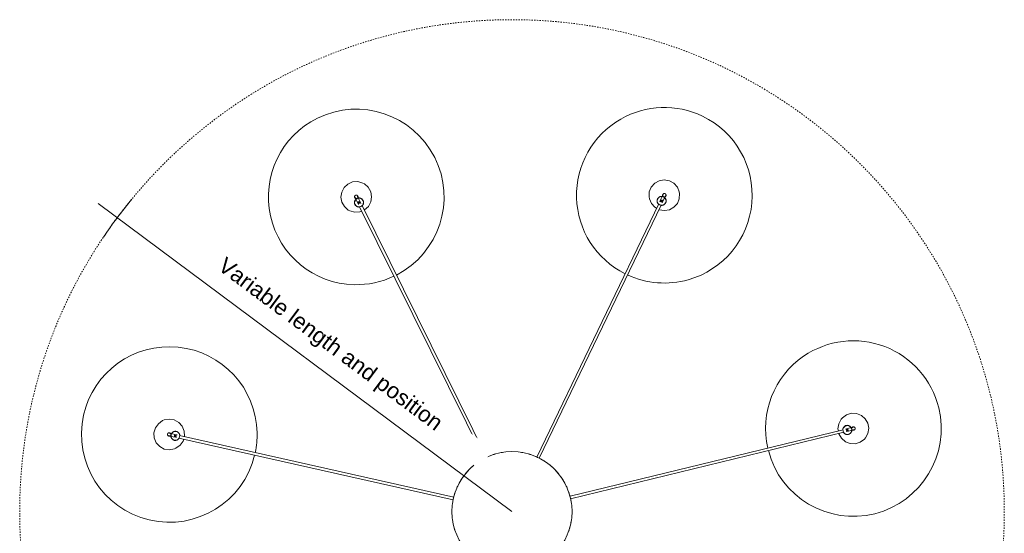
# Model space of a CAD drawing. Header units: millimetres. Extents: x 2868 to 10969, y -1250 to 7939.
# Tile 9 of 15: x 2868 to 5110, y 6545 to 7715. Entities that reach past the tile are written whole.
import ezdxf

# ---------------------------------------------------------------- set-up
doc = ezdxf.new("R2010")
doc.units = ezdxf.units.MM
doc.linetypes.add('Dash', pattern=[6, 3, -3])
doc.layers.add('A-ANNO-DIMS', color=7, linetype='Dash', lineweight=15, true_color=0xd2d2d2)
doc.layers.add('A-ANNO-DIMS-18', color=7, linetype='Continuous', lineweight=9)
doc.layers.add('E-LITE-EQPM', color=7, linetype='Continuous', lineweight=20)
doc.styles.add('Arial', font='arial.ttf', dxfattribs={"height": 36})
doc.dimstyles.new('Radial_-_3mm_Arial', dxfattribs={"dimscale": 304.8, "dimtxt": 36.729338, "dimasz": 0, "dimexe": 0.177165, "dimexo": 0, "dimgap": 0.103346, "dimtad": 1, "dimjust": 3, "dimdec": 0, "dimzin": 0, "dimdsep": 46, "dimtxsty": 'Arial', "dimblk1": 'NONE', "dimblk2": 'NONE', "dimsah": 1, "dimcen": 0.09, "dimdle": 0.177165, "dimadec": 0, "dimazin": 0, "dimtfac": 1, "dimtdec": 4, "dimtix": 1, "dimtmove": 0, "dimatfit": 2, "dimfxl": 1, "dimtvp": 1, "dimtfill": 1, "dimtolj": 1, "dimtzin": 0, "dimarcsym": 2})

# ---------------------------------------------------------------- blocks, each defined once
blk = doc.blocks.new('68595-7L_ 68596-7L_ 68596-7L  KOMBO400 - 64314-44-7L SAMBA Black_ribbon beige pendant lamp ø450-7L-596359-Planta_PDF')
at = {"layer": 'E-LITE-EQPM'}
for p, q in [((-758.3, -167.7), (-133.7, -27)), ((-132.5, -32.9), (-757, -173.6)), ((753.9, -186.7), (132.1, -35.3)), ((133.2, -29.4), (755.3, -180.9)), ((-346.9, -694.9), (-63.1, -120.9)), ((-57.8, -123.8), (-341.5, -697.5)), ((334, -701.1), (56.5, -124.4)), ((61.8, -121.6), (339.4, -698.5)), ((-769, -162.2), (-770.9, -162.7)), ((-770.7, -163.9), (-770.9, -162.7)), ((-770.4, -162.5), (-770.2, -163.7)), ((-767, -161.8), (-769, -162.2)), ((-767.5, -161.9), (-767.3, -163)), ((-767, -161.8), (-766.8, -163)), ((759, -196), (759.3, -194.7)), ((759, -196), (761, -196.4)), ((759.5, -196.1), (759.8, -195)), ((761, -196.4), (762.9, -196.9)), ((762.4, -196.8), (762.7, -195.7)), ((763.2, -195.7), (762.9, -196.9)), ((-357.9, -699.7), (-358.8, -701.5)), ((-357.7, -702), (-358.8, -701.5)), ((-358.6, -701), (-357.6, -701.5)), ((-357.1, -697.9), (-357.9, -699.7)), ((-357.3, -698.3), (-356.3, -698.8)), ((-357.1, -697.9), (-355.9, -698.4)), ((330.2, -711), (331.3, -710.4)), ((330.2, -711), (331, -712.8)), ((330.4, -711.4), (331.4, -711)), ((331, -712.8), (331.9, -714.6)), ((331.7, -714.1), (332.7, -713.7)), ((333.1, -714), (331.9, -714.6))]:
    blk.add_line(p, q, dxfattribs=at)
at = {"layer": 'E-LITE-EQPM', "flags": 128}
for points in [[(-795.8, -207.3), (-805.3, -200.4), (-812, -190.9), (-815.2, -179.6), (-814.5, -167.9), (-810, -157.1), (-802.2, -148.4), (-791.9, -142.7), (-780.4, -140.8), (-768.8, -142.8), (-765.1, -144.4)], [(-765.1, -144.4), (-755.6, -151.2), (-748.8, -160.8), (-747.5, -165.3)], [(744.2, -178.2), (744.4, -177.3), (750.2, -167.1), (759.1, -159.4), (770, -155.1), (781.7, -154.6), (792.9, -158), (802.3, -164.9), (805, -168)], [(-745.9, -171.1), (-745.6, -172), (-746.3, -183.7), (-750.9, -194.5), (-758.7, -203.2), (-769, -208.9), (-780.5, -210.8), (-792, -208.8), (-795.8, -207.3)], [(-778.7, -172.2), (-778.8, -172.1), (-779, -172.1), (-779.1, -172), (-779.3, -172), (-779.4, -171.9), (-779.6, -171.9), (-779.8, -171.9), (-779.9, -171.8), (-780.1, -171.8), (-780.2, -171.8), (-780.4, -171.8), (-780.5, -171.8), (-780.7, -171.8), (-780.9, -171.8), (-781, -171.8), (-781.2, -171.9), (-781.3, -171.9), (-781.5, -171.9), (-781.6, -172), (-781.8, -172), (-781.9, -172.1), (-782.1, -172.2), (-782.2, -172.2), (-782.4, -172.3), (-782.5, -172.4), (-782.7, -172.5), (-782.8, -172.6), (-782.9, -172.7), (-783, -172.8), (-783.2, -172.9), (-783.3, -173), (-783.4, -173.1), (-783.5, -173.2), (-783.6, -173.3), (-783.7, -173.5), (-783.8, -173.6), (-783.9, -173.7), (-783.9, -173.9), (-784, -174), (-784.1, -174.2), (-784.2, -174.3), (-784.2, -174.5), (-784.3, -174.6), (-784.3, -174.8), (-784.3, -174.9), (-784.4, -175.1), (-784.4, -175.2), (-784.4, -175.4), (-784.4, -175.5), (-784.4, -175.7), (-784.4, -175.9), (-784.4, -176), (-784.4, -176.2), (-784.4, -176.3), (-784.4, -176.5), (-784.4, -176.7), (-784.3, -176.8), (-784.3, -177), (-784.2, -177.1), (-784.2, -177.3), (-784.1, -177.4), (-784, -177.6), (-784, -177.7), (-783.9, -177.8), (-783.8, -178), (-783.7, -178.1), (-783.6, -178.2), (-783.5, -178.4), (-783.4, -178.5), (-783.3, -178.6), (-783.2, -178.7), (-783.1, -178.8), (-782.9, -178.9), (-782.8, -179), (-782.7, -179.1), (-782.6, -179.2), (-782.4, -179.3), (-782.3, -179.4), (-782.2, -179.4)], [(-782.2, -179.4), (-782.1, -179.5), (-781.9, -179.5), (-781.8, -179.6), (-781.6, -179.6), (-781.4, -179.7), (-781.3, -179.7), (-781.1, -179.7), (-781, -179.8), (-780.8, -179.8), (-780.7, -179.8), (-780.5, -179.8), (-780.3, -179.8), (-780.2, -179.8), (-780, -179.8), (-779.9, -179.8), (-779.7, -179.7), (-779.5, -179.7), (-779.4, -179.7), (-779.2, -179.6), (-779.1, -179.6), (-778.9, -179.5), (-778.8, -179.4), (-778.6, -179.4), (-778.5, -179.3), (-778.4, -179.2), (-778.2, -179.1), (-778.1, -179), (-778, -179), (-777.8, -178.8), (-777.7, -178.7), (-777.6, -178.6), (-777.5, -178.5), (-777.4, -178.4), (-777.3, -178.3), (-777.2, -178.1)], [(-781.1, -172.9), (-781.1, -172.9), (-781.1, -172.9), (-781.1, -172.9), (-781, -172.9), (-781, -172.9), (-780.9, -172.8), (-780.9, -172.8), (-780.8, -172.8), (-780.7, -172.8), (-780.6, -172.8), (-780.6, -172.8), (-780.4, -172.7), (-780.3, -172.7), (-780.2, -172.7), (-780.1, -172.6), (-779.9, -172.6), (-779.8, -172.6), (-779.7, -172.6), (-779.5, -172.5), (-779.3, -172.5), (-779.2, -172.4), (-779, -172.4), (-778.8, -172.4), (-778.6, -172.3), (-778.4, -172.3), (-778.2, -172.2), (-778, -172.2), (-777.8, -172.1), (-777.6, -172.1), (-777.4, -172), (-777.1, -172), (-777.1, -172)], [(-775.8, -177.8), (-776, -177.9), (-776.2, -177.9), (-776.4, -178), (-776.6, -178), (-776.8, -178.1), (-777, -178.1), (-777.2, -178.2), (-777.4, -178.2), (-777.6, -178.2), (-777.8, -178.3), (-778, -178.3), (-778.1, -178.4), (-778.3, -178.4), (-778.5, -178.4), (-778.6, -178.5), (-778.7, -178.5), (-778.9, -178.5), (-779, -178.6), (-779.1, -178.6), (-779.2, -178.6), (-779.3, -178.6), (-779.4, -178.6), (-779.5, -178.7), (-779.6, -178.7), (-779.6, -178.7), (-779.7, -178.7), (-779.7, -178.7), (-779.7, -178.7), (-779.8, -178.7), (-779.8, -178.7), (-779.8, -178.7)], [(-778.5, -172.3), (-778.6, -172.2), (-778.7, -172.2)], [(-777.1, -172), (-771.8, -170.8), (-766.4, -169.6), (-763.8, -169)], [(-776.9, -172), (-776.9, -171.7), (-776.8, -171.3), (-776.8, -170.9), (-776.7, -170.5), (-776.6, -170.1), (-776.5, -169.7), (-776.3, -169.3), (-776.2, -168.9), (-776, -168.5), (-775.9, -168.1), (-775.7, -167.8), (-775.5, -167.4), (-775.3, -167.1), (-775, -166.7), (-774.8, -166.4), (-774.5, -166.1), (-774.2, -165.8), (-774, -165.5), (-773.7, -165.2), (-773.4, -164.9), (-773, -164.6), (-772.7, -164.4), (-772.4, -164.2), (-772, -163.9), (-771.7, -163.7), (-771.3, -163.5), (-770.9, -163.3)], [(-762.5, -174.8), (-767.8, -176), (-773.1, -177.2), (-775.8, -177.8)], [(-756.4, -173.5), (-756.4, -173.7), (-756.4, -174.1), (-756.5, -174.5), (-756.6, -174.9), (-756.7, -175.3), (-756.8, -175.7), (-756.9, -176.1), (-757.1, -176.5), (-757.2, -176.9), (-757.4, -177.2), (-757.6, -177.6), (-757.8, -178), (-758, -178.3), (-758.2, -178.7), (-758.5, -179), (-758.7, -179.3), (-759, -179.6), (-759.3, -179.9), (-759.6, -180.2), (-759.9, -180.5), (-760.2, -180.7), (-760.5, -181), (-760.9, -181.2), (-761.2, -181.5), (-761.6, -181.7), (-761.9, -181.9), (-762.3, -182), (-762.7, -182.2), (-763.1, -182.4), (-763.5, -182.5), (-763.9, -182.6), (-764.3, -182.7), (-764.7, -182.8), (-765.1, -182.9), (-765.5, -182.9), (-765.9, -183), (-766.3, -183), (-766.7, -183), (-767.1, -183), (-767.5, -182.9), (-767.9, -182.9), (-768.4, -182.8), (-768.8, -182.8), (-769.2, -182.7), (-769.6, -182.6), (-769.9, -182.4), (-770.3, -182.3), (-770.7, -182.1), (-771.1, -182), (-771.5, -181.8), (-771.8, -181.6), (-772.2, -181.4), (-772.5, -181.1), (-772.8, -180.9), (-773.2, -180.6), (-773.5, -180.4), (-773.8, -180.1), (-774.1, -179.8), (-774.3, -179.5), (-774.6, -179.2), (-774.9, -178.9), (-775.1, -178.5), (-775.3, -178.2), (-775.5, -177.8)], [(-766.9, -162.4), (-766.6, -162.4), (-766.1, -162.4), (-765.7, -162.4), (-765.3, -162.5), (-764.9, -162.5), (-764.5, -162.6), (-764.1, -162.7), (-763.7, -162.8), (-763.3, -162.9), (-762.9, -163.1), (-762.6, -163.2), (-762.2, -163.4), (-761.8, -163.6), (-761.5, -163.8), (-761.1, -164), (-760.8, -164.2), (-760.4, -164.5), (-760.1, -164.7), (-759.8, -165), (-759.5, -165.3), (-759.2, -165.6), (-758.9, -165.9), (-758.6, -166.2), (-758.4, -166.5), (-758.2, -166.9), (-757.9, -167.2), (-757.7, -167.6)], [(805, -168), (810.5, -178.3), (812.3, -189.9), (810.1, -201.4), (804.3, -211.6), (795.5, -219.3), (784.6, -223.6), (772.9, -224.1), (761.7, -220.7), (752.2, -213.8), (749.5, -210.7)], [(754.7, -180.7), (754.8, -180.5), (755, -180.2), (755.3, -179.9), (755.5, -179.5), (755.8, -179.2), (756, -178.9), (756.3, -178.6), (756.6, -178.3), (756.9, -178.1), (757.3, -177.8), (757.6, -177.6), (757.9, -177.3), (758.3, -177.1), (758.7, -176.9), (759, -176.7), (759.4, -176.6), (759.8, -176.4), (760.2, -176.3), (760.6, -176.1), (761, -176), (761.4, -175.9), (761.8, -175.9), (762.2, -175.8), (762.6, -175.7), (763, -175.7), (763.4, -175.7), (763.8, -175.7), (764.2, -175.7), (764.6, -175.8), (765, -175.8), (765.4, -175.9), (765.8, -176), (766.2, -176.1), (766.6, -176.2), (767, -176.3), (767.4, -176.5), (767.8, -176.6), (768.2, -176.8), (768.5, -177), (768.9, -177.2), (769.2, -177.4), (769.6, -177.7), (769.9, -177.9), (770.2, -178.2), (770.5, -178.4), (770.8, -178.7), (771.1, -179), (771.4, -179.3), (771.6, -179.7), (771.9, -180), (772.1, -180.3), (772.3, -180.7), (772.5, -181), (772.7, -181.4), (772.9, -181.8), (773.1, -182.1), (773.2, -182.5), (773.3, -182.9), (773.5, -183.3), (773.6, -183.7), (773.6, -184.1), (773.7, -184.5), (773.8, -184.9), (773.8, -185.3)], [(749.5, -210.7), (744, -200.4), (742.3, -188.8), (743.1, -184.1)], [(759.2, -195.3), (758.9, -195.2), (758.5, -195), (758.2, -194.8), (757.8, -194.6), (757.5, -194.3), (757.1, -194.1), (756.8, -193.8), (756.5, -193.5), (756.2, -193.3), (755.9, -193), (755.7, -192.6), (755.4, -192.3), (755.2, -192), (754.9, -191.7), (754.7, -191.3), (754.5, -191), (754.3, -190.6), (754.1, -190.2), (754, -189.8), (753.8, -189.5), (753.7, -189.1), (753.6, -188.7), (753.5, -188.3), (753.4, -187.9), (753.3, -187.5), (753.3, -187), (753.2, -186.6)], [(772.6, -191.3), (767.3, -190), (762, -188.7), (759.3, -188.1)], [(760.7, -182.2), (766, -183.5), (771.3, -184.8), (774, -185.5)], [(772.4, -191.2), (772.2, -191.5), (772, -191.8), (771.8, -192.1), (771.5, -192.5), (771.3, -192.8), (771, -193.1), (770.7, -193.4), (770.4, -193.7), (770.1, -193.9), (769.8, -194.2), (769.4, -194.4), (769.1, -194.6), (768.7, -194.9), (768.4, -195.1), (768, -195.3), (767.6, -195.4), (767.3, -195.6), (766.9, -195.7), (766.5, -195.9), (766.1, -196), (765.7, -196.1), (765.3, -196.1), (764.9, -196.2), (764.5, -196.2), (764, -196.3), (763.6, -196.3), (763.2, -196.3)], [(776.6, -192.3), (776.6, -192.3), (776.6, -192.3), (776.5, -192.3), (776.5, -192.2), (776.5, -192.2), (776.4, -192.2), (776.3, -192.2), (776.3, -192.2), (776.2, -192.2), (776.1, -192.1), (776, -192.1), (775.9, -192.1), (775.8, -192.1), (775.7, -192), (775.5, -192), (775.4, -192), (775.3, -191.9), (775.1, -191.9), (775, -191.9), (774.8, -191.8), (774.6, -191.8), (774.4, -191.7), (774.3, -191.7), (774.1, -191.7), (773.9, -191.6), (773.7, -191.6), (773.5, -191.5), (773.3, -191.5), (773, -191.4), (772.8, -191.3), (772.6, -191.3), (772.6, -191.3)], [(774, -185.5), (774.2, -185.5), (774.4, -185.6), (774.6, -185.6), (774.8, -185.7), (775.1, -185.7), (775.3, -185.8), (775.5, -185.8), (775.6, -185.9), (775.8, -185.9), (776, -185.9), (776.2, -186), (776.3, -186), (776.5, -186.1), (776.7, -186.1), (776.8, -186.1), (776.9, -186.2), (777.1, -186.2), (777.2, -186.2), (777.3, -186.3), (777.4, -186.3), (777.5, -186.3), (777.6, -186.3), (777.7, -186.4), (777.7, -186.4), (777.8, -186.4), (777.9, -186.4), (777.9, -186.4), (777.9, -186.4), (778, -186.4), (778, -186.4), (778, -186.4)], [(774, -191.6), (774, -191.7), (774.1, -191.8)], [(774.1, -191.8), (774.2, -191.9), (774.3, -192), (774.4, -192.1), (774.5, -192.3), (774.6, -192.4), (774.8, -192.5), (774.9, -192.6), (775, -192.7), (775.2, -192.7), (775.3, -192.8), (775.4, -192.9), (775.6, -193), (775.7, -193), (775.9, -193.1), (776, -193.1), (776.2, -193.2), (776.3, -193.2), (776.5, -193.3), (776.7, -193.3), (776.8, -193.3), (777, -193.3), (777.1, -193.3), (777.3, -193.3), (777.5, -193.3), (777.6, -193.3), (777.8, -193.3), (777.9, -193.3), (778.1, -193.3), (778.2, -193.2), (778.4, -193.2), (778.5, -193.1), (778.7, -193.1), (778.8, -193), (779, -193), (779.1, -192.9), (779.3, -192.8), (779.4, -192.7), (779.5, -192.6), (779.7, -192.5), (779.8, -192.4), (779.9, -192.3), (780, -192.2), (780.2, -192.1), (780.3, -192), (780.4, -191.9), (780.5, -191.7), (780.6, -191.6), (780.6, -191.5), (780.7, -191.3), (780.8, -191.2), (780.9, -191.1), (780.9, -190.9), (781, -190.8), (781.1, -190.6), (781.1, -190.5), (781.2, -190.3), (781.2, -190.2), (781.2, -190), (781.2, -189.8), (781.3, -189.7), (781.3, -189.5), (781.3, -189.4), (781.3, -189.2), (781.3, -189), (781.2, -188.9), (781.2, -188.7), (781.2, -188.6), (781.2, -188.4), (781.1, -188.3), (781.1, -188.1), (781, -188), (781, -187.8), (780.9, -187.7), (780.8, -187.5), (780.8, -187.4), (780.7, -187.2), (780.6, -187.1), (780.5, -187), (780.4, -186.9)], [(780.4, -186.9), (780.3, -186.8), (780.2, -186.7), (780.1, -186.5), (780, -186.4), (779.9, -186.3), (779.8, -186.2), (779.6, -186.1), (779.5, -186), (779.4, -185.9), (779.2, -185.9), (779.1, -185.8), (779, -185.7), (778.8, -185.7), (778.7, -185.6), (778.5, -185.5), (778.4, -185.5), (778.2, -185.5), (778, -185.4), (777.9, -185.4), (777.7, -185.4), (777.6, -185.4), (777.4, -185.3), (777.2, -185.3), (777.1, -185.3), (776.9, -185.4), (776.8, -185.4), (776.6, -185.4), (776.5, -185.4), (776.3, -185.5), (776.1, -185.5), (776, -185.6), (775.8, -185.6), (775.7, -185.7), (775.5, -185.7), (775.4, -185.8)], [(-339.8, -748.8), (-351.1, -751.9), (-362.8, -751.2), (-373.5, -746.5), (-382.2, -738.6), (-387.7, -728.3), (-389.6, -716.8), (-387.5, -705.2), (-381.7, -695), (-372.9, -687.3), (-369.4, -685.4)], [(-369.4, -685.4), (-358.1, -682.3), (-346.4, -683.1), (-342, -685)], [(-356.5, -698.2), (-356.3, -697.9), (-356, -697.6), (-355.7, -697.3), (-355.4, -697), (-355.1, -696.7), (-354.8, -696.4), (-354.5, -696.2), (-354.1, -696), (-353.8, -695.7), (-353.4, -695.5), (-353.1, -695.3), (-352.7, -695.1), (-352.3, -695), (-352, -694.8), (-351.6, -694.7), (-351.2, -694.5), (-350.8, -694.4), (-350.4, -694.4), (-350, -694.3), (-349.6, -694.2), (-349.2, -694.2), (-348.7, -694.2), (-348.3, -694.1), (-347.9, -694.1), (-347.5, -694.2), (-347.1, -694.2), (-346.7, -694.3)], [(-336.5, -687.3), (-335.6, -687.7), (-327, -695.6), (-321.4, -705.9), (-319.6, -717.5), (-321.7, -729), (-327.4, -739.2), (-336.2, -746.9), (-339.8, -748.8)], [(312.8, -713), (317.3, -702.2), (325.1, -693.5), (329.2, -691.2)], [(334.5, -688.3), (335.3, -687.8), (346.9, -685.9), (358.4, -687.9), (368.7, -693.5), (376.5, -702.3), (381, -713.1), (381.6, -724.8), (381, -728.8)], [(-355.3, -712), (-355.5, -711.8), (-355.8, -711.5), (-356.1, -711.2), (-356.4, -710.8), (-356.6, -710.5), (-356.9, -710.2), (-357.1, -709.8), (-357.3, -709.5), (-357.5, -709.1), (-357.7, -708.7), (-357.8, -708.4), (-358, -708), (-358.1, -707.6), (-358.2, -707.2), (-358.3, -706.8), (-358.4, -706.4), (-358.5, -706), (-358.5, -705.6), (-358.6, -705.2), (-358.6, -704.8), (-358.6, -704.3), (-358.6, -703.9), (-358.6, -703.5), (-358.5, -703.1), (-358.5, -702.7), (-358.4, -702.3), (-358.3, -701.9)], [(-356.3, -713.5), (-356.4, -713.6), (-356.6, -713.6), (-356.7, -713.7), (-356.8, -713.8), (-357, -713.9), (-357.1, -714), (-357.2, -714.1), (-357.3, -714.2), (-357.4, -714.3), (-357.6, -714.4), (-357.7, -714.6), (-357.8, -714.7), (-357.9, -714.8), (-357.9, -714.9), (-358, -715.1), (-358.1, -715.2), (-358.2, -715.4), (-358.2, -715.5), (-358.3, -715.7), (-358.4, -715.8), (-358.4, -716), (-358.5, -716.1), (-358.5, -716.3), (-358.5, -716.4), (-358.6, -716.6), (-358.6, -716.7), (-358.6, -716.9), (-358.6, -717.1), (-358.6, -717.2), (-358.6, -717.4), (-358.6, -717.5), (-358.5, -717.7), (-358.5, -717.9), (-358.5, -718), (-358.4, -718.2), (-358.4, -718.3), (-358.4, -718.5), (-358.3, -718.6), (-358.2, -718.8), (-358.2, -718.9), (-358.1, -719.1), (-358, -719.2), (-357.9, -719.3), (-357.8, -719.5), (-357.7, -719.6), (-357.6, -719.7), (-357.5, -719.8), (-357.4, -720), (-357.3, -720.1), (-357.2, -720.2), (-357.1, -720.3), (-356.9, -720.4), (-356.8, -720.5), (-356.7, -720.5), (-356.5, -720.6), (-356.4, -720.7), (-356.2, -720.8), (-356.1, -720.8), (-355.9, -720.9), (-355.8, -720.9), (-355.6, -721), (-355.5, -721), (-355.3, -721.1), (-355.2, -721.1), (-355, -721.1), (-354.9, -721.1), (-354.7, -721.1), (-354.5, -721.1), (-354.4, -721.1), (-354.2, -721.1), (-354.1, -721.1), (-353.9, -721.1), (-353.7, -721), (-353.6, -721), (-353.4, -721), (-353.3, -720.9), (-353.1, -720.8), (-353, -720.8), (-352.9, -720.8)], [(-357.3, -715.8), (-357.3, -715.8), (-357.3, -715.8), (-357.3, -715.8), (-357.2, -715.7), (-357.2, -715.7), (-357.2, -715.6), (-357.2, -715.6), (-357.1, -715.5), (-357.1, -715.5), (-357.1, -715.4), (-357, -715.3), (-357, -715.2), (-356.9, -715.1), (-356.9, -715), (-356.8, -714.9), (-356.8, -714.7), (-356.7, -714.6), (-356.6, -714.5), (-356.5, -714.3), (-356.5, -714.2), (-356.4, -714), (-356.3, -713.8), (-356.2, -713.7), (-356.1, -713.5), (-356.1, -713.3), (-356, -713.1), (-355.9, -712.9), (-355.8, -712.7), (-355.7, -712.6), (-355.6, -712.4), (-355.5, -712.1), (-355.5, -712.1)], [(-356.1, -713.4), (-356.2, -713.5), (-356.3, -713.5)], [(-355.5, -712.1), (-353, -707.2), (-350.6, -702.3), (-349.4, -699.9)], [(-352.9, -720.8), (-352.8, -720.7), (-352.6, -720.6), (-352.5, -720.5), (-352.3, -720.4), (-352.2, -720.3), (-352.1, -720.2), (-352, -720.1), (-351.8, -720), (-351.7, -719.9), (-351.6, -719.8), (-351.5, -719.7), (-351.4, -719.6), (-351.3, -719.4), (-351.2, -719.3), (-351.1, -719.2), (-351.1, -719), (-351, -718.9), (-350.9, -718.7), (-350.9, -718.6), (-350.8, -718.4), (-350.8, -718.3), (-350.7, -718.1), (-350.7, -718), (-350.6, -717.8), (-350.6, -717.7), (-350.6, -717.5), (-350.6, -717.3), (-350.6, -717.2), (-350.6, -717), (-350.6, -716.9), (-350.6, -716.7), (-350.6, -716.5), (-350.7, -716.4), (-350.7, -716.2), (-350.7, -716.1)], [(-350.1, -714.8), (-350.2, -715), (-350.3, -715.2), (-350.4, -715.4), (-350.5, -715.6), (-350.6, -715.8), (-350.7, -715.9), (-350.7, -716.1), (-350.8, -716.3), (-350.9, -716.5), (-351, -716.6), (-351.1, -716.8), (-351.2, -716.9), (-351.2, -717.1), (-351.3, -717.2), (-351.4, -717.4), (-351.4, -717.5), (-351.5, -717.6), (-351.5, -717.7), (-351.6, -717.8), (-351.6, -717.9), (-351.7, -718), (-351.7, -718.1), (-351.8, -718.2), (-351.8, -718.2), (-351.8, -718.3), (-351.8, -718.3), (-351.9, -718.4), (-351.9, -718.4), (-351.9, -718.4), (-351.9, -718.5), (-351.9, -718.5)], [(-344, -702.5), (-346.4, -707.4), (-348.9, -712.3), (-350.1, -714.8)], [(-341.3, -696.9), (-341.1, -697.1), (-340.8, -697.4), (-340.5, -697.7), (-340.3, -698), (-340, -698.4), (-339.8, -698.7), (-339.5, -699), (-339.3, -699.4), (-339.1, -699.8), (-339, -700.1), (-338.8, -700.5), (-338.7, -700.9), (-338.5, -701.3), (-338.4, -701.7), (-338.3, -702.1), (-338.2, -702.5), (-338.1, -702.9), (-338.1, -703.3), (-338, -703.7), (-338, -704.1), (-338, -704.5), (-338, -704.9), (-338.1, -705.3), (-338.1, -705.8), (-338.2, -706.2), (-338.2, -706.6), (-338.3, -707), (-338.4, -707.4), (-338.6, -707.8), (-338.7, -708.1), (-338.9, -708.5), (-339, -708.9), (-339.2, -709.3), (-339.4, -709.6), (-339.6, -710), (-339.9, -710.3), (-340.1, -710.6), (-340.4, -711), (-340.6, -711.3), (-340.9, -711.6), (-341.2, -711.9), (-341.5, -712.2), (-341.8, -712.4), (-342.1, -712.7), (-342.5, -712.9), (-342.8, -713.1), (-343.2, -713.4), (-343.5, -713.6), (-343.9, -713.7), (-344.3, -713.9), (-344.7, -714.1), (-345.1, -714.2), (-345.4, -714.3), (-345.8, -714.4), (-346.2, -714.5), (-346.6, -714.6), (-347.1, -714.6), (-347.5, -714.7), (-347.9, -714.7), (-348.3, -714.7), (-348.7, -714.7), (-349.1, -714.7), (-349.5, -714.7), (-349.9, -714.6)], [(381, -728.8), (376.5, -739.6), (368.6, -748.3), (358.4, -753.9), (346.8, -755.9), (335.3, -753.9), (325, -748.3), (317.2, -739.5), (312.7, -728.7), (312.1, -717), (312.8, -713)], [(330.8, -710.7), (330.7, -710.4), (330.6, -710), (330.5, -709.6), (330.5, -709.2), (330.4, -708.7), (330.4, -708.3), (330.4, -707.9), (330.4, -707.5), (330.5, -707.1), (330.5, -706.7), (330.6, -706.3), (330.7, -705.9), (330.8, -705.5), (330.9, -705.1), (331, -704.7), (331.2, -704.3), (331.3, -703.9), (331.5, -703.6), (331.7, -703.2), (331.9, -702.8), (332.1, -702.5), (332.3, -702.1), (332.6, -701.8), (332.9, -701.5), (333.1, -701.2), (333.4, -700.9), (333.7, -700.6)], [(342.3, -718.3), (342, -718.3), (341.6, -718.4), (341.2, -718.4), (340.8, -718.4), (340.4, -718.4), (340, -718.4), (339.6, -718.4), (339.2, -718.3), (338.8, -718.2), (338.4, -718.2), (338, -718.1), (337.6, -717.9), (337.2, -717.8), (336.8, -717.7), (336.4, -717.5), (336, -717.3), (335.7, -717.1), (335.3, -716.9), (335, -716.7), (334.6, -716.4), (334.3, -716.2), (334, -715.9), (333.7, -715.7), (333.4, -715.4), (333.1, -715.1), (332.8, -714.8), (332.6, -714.4)], [(342.4, -718.5), (340, -713.6), (337.6, -708.7), (336.5, -706.2)], [(339.2, -698), (339.4, -697.9), (339.8, -697.9), (340.2, -697.9), (340.6, -697.8), (341, -697.8), (341.5, -697.9), (341.9, -697.9), (342.3, -698), (342.7, -698), (343.1, -698.1), (343.5, -698.2), (343.9, -698.3), (344.3, -698.5), (344.7, -698.6), (345, -698.8), (345.4, -699), (345.8, -699.2), (346.1, -699.4), (346.5, -699.6), (346.8, -699.8), (347.1, -700.1), (347.4, -700.3), (347.7, -700.6), (348, -700.9), (348.3, -701.2), (348.6, -701.5), (348.9, -701.8), (349.1, -702.2), (349.3, -702.5), (349.6, -702.9), (349.8, -703.2), (349.9, -703.6), (350.1, -703.9), (350.3, -704.3), (350.4, -704.7), (350.6, -705.1), (350.7, -705.5), (350.8, -705.9), (350.9, -706.3), (350.9, -706.7), (351, -707.1), (351, -707.5), (351, -707.9), (351, -708.4), (351, -708.8), (351, -709.2), (350.9, -709.6), (350.8, -710), (350.8, -710.4), (350.7, -710.8), (350.6, -711.2), (350.4, -711.6), (350.3, -712), (350.1, -712.3), (349.9, -712.7), (349.8, -713.1), (349.5, -713.4), (349.3, -713.8), (349.1, -714.1), (348.8, -714.5), (348.6, -714.8), (348.3, -715.1), (348, -715.4), (347.7, -715.7)], [(341.9, -703.6), (344.2, -708.5), (346.6, -713.4), (347.8, -715.9)], [(347.8, -715.9), (347.9, -716.1), (348, -716.3), (348.1, -716.5), (348.2, -716.7), (348.3, -716.9), (348.3, -717.1), (348.4, -717.2), (348.5, -717.4), (348.6, -717.6), (348.7, -717.8), (348.8, -717.9), (348.8, -718.1), (348.9, -718.2), (349, -718.4), (349, -718.5), (349.1, -718.6), (349.2, -718.7), (349.2, -718.9), (349.3, -719), (349.3, -719.1), (349.4, -719.2), (349.4, -719.2), (349.4, -719.3), (349.5, -719.4), (349.5, -719.4), (349.5, -719.5), (349.5, -719.5), (349.5, -719.6), (349.6, -719.6), (349.6, -719.6), (349.6, -719.6)], [(350.8, -721.8), (350.8, -721.6), (350.8, -721.5), (350.8, -721.3), (350.9, -721.2), (350.9, -721), (350.9, -720.8), (350.9, -720.7), (350.8, -720.5), (350.8, -720.4), (350.8, -720.2), (350.8, -720), (350.7, -719.9), (350.7, -719.7), (350.6, -719.6), (350.6, -719.4), (350.5, -719.3), (350.5, -719.1), (350.4, -719), (350.3, -718.9), (350.2, -718.7), (350.1, -718.6), (350, -718.5), (349.9, -718.3), (349.8, -718.2), (349.7, -718.1), (349.6, -718), (349.5, -717.9), (349.4, -717.8), (349.2, -717.7), (349.1, -717.6), (349, -717.5), (348.8, -717.4), (348.7, -717.3), (348.6, -717.3), (348.4, -717.2)], [(344.2, -722.2), (344.2, -722.2), (344.2, -722.2), (344.1, -722.2), (344.1, -722.1), (344.1, -722.1), (344.1, -722), (344.1, -722), (344, -721.9), (344, -721.9), (344, -721.8), (343.9, -721.7), (343.9, -721.6), (343.8, -721.5), (343.8, -721.4), (343.7, -721.3), (343.6, -721.1), (343.6, -721), (343.5, -720.9), (343.4, -720.7), (343.4, -720.6), (343.3, -720.4), (343.2, -720.2), (343.1, -720.1), (343, -719.9), (343, -719.7), (342.9, -719.5), (342.8, -719.3), (342.7, -719.1), (342.6, -718.9), (342.5, -718.7), (342.4, -718.5), (342.4, -718.5)], [(343, -720), (342.9, -720.1), (342.9, -720.3), (342.9, -720.5), (342.9, -720.6), (342.9, -720.8), (342.9, -720.9), (342.9, -721.1), (342.9, -721.3), (342.9, -721.4), (342.9, -721.6), (343, -721.7), (343, -721.9), (343, -722), (343.1, -722.2), (343.1, -722.4), (343.2, -722.5), (343.3, -722.6), (343.3, -722.8), (343.4, -722.9), (343.5, -723.1), (343.6, -723.2), (343.7, -723.3), (343.8, -723.4), (343.9, -723.6), (344, -723.7), (344.1, -723.8), (344.2, -723.9), (344.4, -724), (344.5, -724.1), (344.6, -724.2), (344.7, -724.3), (344.9, -724.4), (345, -724.4), (345.2, -724.5), (345.3, -724.6), (345.5, -724.6), (345.6, -724.7), (345.8, -724.7), (345.9, -724.8), (346.1, -724.8), (346.2, -724.8), (346.4, -724.9), (346.5, -724.9), (346.7, -724.9), (346.9, -724.9), (347, -724.9), (347.2, -724.9), (347.3, -724.9), (347.5, -724.8), (347.7, -724.8), (347.8, -724.8), (348, -724.7), (348.1, -724.7), (348.3, -724.6), (348.4, -724.6), (348.6, -724.5), (348.7, -724.4), (348.9, -724.4), (349, -724.3), (349.1, -724.2), (349.3, -724.1), (349.4, -724), (349.5, -723.9), (349.6, -723.8), (349.7, -723.7), (349.8, -723.6), (349.9, -723.4), (350, -723.3), (350.1, -723.2), (350.2, -723), (350.3, -722.9), (350.4, -722.8), (350.5, -722.6), (350.5, -722.5), (350.6, -722.3), (350.6, -722.2), (350.7, -722), (350.7, -721.9), (350.8, -721.8)], [(343, -719.8), (343, -719.9), (343, -720)]]:
    blk.add_lwpolyline(points, dxfattribs=at)
at = {"layer": 'E-LITE-EQPM'}
for centre, radius, start, end in [((-780.4, -175.8), 200, 13.5562, 192.6948), ((0, 0), 136.7, 169.3415, 172.192), ((0, 0), 136.7, 161.0703, 164.2892), ((0, 0), 136.7, 15.7108, 18.9297), ((0, 0), 136.7, 7.808, 10.6585), ((777.3, -189.3), 200, 346.3092, 165.4558), ((0, 0), 136.7, 187.808, 190.6585), ((0, 0), 136.7, 349.3415, 352.192), ((0, 0), 136.7, 195.7108, 198.9297), ((0, 0), 136.7, 341.0703, 344.2892), ((0, 0), 136.7, 203.5273, 206.9461), ((0, 0), 136.7, 333.0539, 336.4727), ((0, 0), 136.7, 211.5039, 214.9273), ((0, 0), 136.7, 219.2715, 222.799), ((0, 0), 136.7, 317.201, 320.7285), ((0, 0), 136.7, 325.0727, 328.4961), ((0, 0), 136.7, 227.201, 230.7285), ((0, 0), 136.7, 235.0727, 238.5613), ((0, 0), 136.7, 301.4387, 304.9273), ((0, 0), 136.7, 309.2715, 312.799), ((0, 0), 136.7, 243.0539, 246.4727), ((0, 0), 136.7, 251.0703, 254.2892), ((0, 0), 136.7, 259.4741, 262.16), ((0, 0), 136.7, 277.84, 280.5259), ((0, 0), 136.7, 285.7108, 288.9297), ((0, 0), 136.7, 293.5273, 296.9461), ((-780.4, -175.8), 200, 358.8486, 11.8414), ((777.3, -189.3), 200, 167.1706, 235.5173), ((-780.5, -175.8), 3, 102.6948, 117.6948), ((-780.5, -175.8), 3, 91.1531, 102.6948), ((-780.5, -175.8), 3, 267.6948, 282.6948), ((-780.5, -175.8), 3, 282.6948, 294.3316), ((-766.6, -172.7), 10, 12.6948, 192.6948), ((-766.6, -172.7), 10, 192.6948, 12.6948), ((-766.6, -172.7), 10.3, 132.6948, 134.7524), ((-766.6, -172.7), 2, 12.6948, 192.6948), ((-766.6, -172.7), 2, 107.1243, 192.6948), ((-766.6, -172.7), 2, 192.6948, 12.6948), ((-766.6, -172.7), 2, 192.6948, 12.6948), ((-766.6, -172.7), 2, 12.6948, 97.2445), ((763.5, -186), 10, 346.3093, 166.3093), ((763.5, -186), 10.3, 106.3093, 108.3669), ((-780.4, -175.8), 200, 192.6948, 358.8251), ((-766.6, -172.7), 10.3, 312.6948, 314.7524), ((763.5, -186), 10, 166.3093, 346.3093), ((763.5, -186), 2, 166.3093, 346.3093), ((763.5, -186), 2, 166.3093, 346.3093), ((763.5, -186), 2, 346.3093, 166.3093), ((763.5, -186), 2, 346.3093, 166.3093), ((763.5, -186), 10.3, 286.3093, 288.3669), ((777.3, -189.3), 3, 244.6688, 256.3093), ((777.3, -189.3), 3, 256.3093, 271.3093), ((777.3, -189.3), 3, 76.3093, 87.8478), ((777.3, -189.3), 3, 61.3093, 76.3093), ((777.3, -189.3), 200, 235.54, 346.3092), ((-354.6, -717.1), 200, 91.3815, 243.6892), ((-354.6, -717.1), 200, 64.5798, 91.37), ((346.9, -720.9), 200, 74.1765, 114.8412), ((346.9, -720.9), 200, 295.6945, 74.156), ((-354.6, -717.1), 200, 243.6892, 62.8351), ((346.9, -720.9), 200, 116.556, 240.2963), ((-348.3, -704.4), 10, 63.6895, 243.6895), ((-348.3, -704.4), 10.3, 183.6895, 185.7471), ((-354.6, -717.1), 3, 153.6895, 168.6895), ((-354.6, -717.1), 3, 141.9908, 153.6895), ((-348.3, -704.4), 10, 243.6895, 63.6895), ((-348.3, -704.4), 2, 63.6895, 243.6895), ((-348.3, -704.4), 2, 63.6895, 243.6895), ((-348.3, -704.4), 2, 243.6895, 63.6895), ((-348.3, -704.4), 2, 243.6895, 63.6895), ((-348.3, -704.4), 10.3, 3.6895, 5.7471), ((340.7, -708.1), 10, 115.6947, 295.6947), ((340.7, -708.1), 10.3, 235.6947, 237.7523), ((340.7, -708.1), 10, 295.6947, 115.6947), ((340.7, -708.1), 2, 115.6947, 295.6947), ((340.7, -708.1), 2, 115.6947, 295.6947), ((340.7, -708.1), 2, 295.6947, 115.6947), ((340.7, -708.1), 2, 295.6947, 115.6947), ((340.7, -708.1), 10.3, 55.6947, 57.7523), ((-354.6, -717.1), 3, 318.6895, 333.6895), ((-354.6, -717.1), 3, 333.6895, 345.18), ((346.9, -720.9), 3, 194.202, 205.6947), ((346.9, -720.9), 3, 205.6947, 217.5376), ((346.9, -720.9), 3, 25.6947, 37.3906), ((346.9, -720.9), 3, 10.6947, 25.6947), ((346.9, -720.9), 200, 240.3099, 295.6945)]:
    blk.add_arc(centre, radius, start, end, dxfattribs=at)
for centre, major_axis, start_param, end_param in [((-766.6, -172.7), (-0.66, 2.93), 4.712389, 5.388363), ((-766.6, -172.7), (-0.66, 2.93), 3.981745, 4.712389), ((763.5, -186), (0.71, 2.91), 1.570796, 2.30144), ((763.5, -186), (0.71, 2.91), 0.840153, 1.570796), ((-348.3, -704.4), (-2.69, 1.33), 4.712389, 5.443033), ((-348.3, -704.4), (-2.69, 1.33), 3.981745, 4.712389), ((340.7, -708.1), (2.7, 1.3), 1.570796, 2.30144), ((340.7, -708.1), (2.7, 1.3), 0.840153, 1.570796)]:
    blk.add_ellipse(centre, major_axis=major_axis, ratio=0.038955, start_param=start_param, end_param=end_param, dxfattribs=at)
for points, knots in [([(-776.9, -175), (-777, -174.7), (-777.1, -174), (-777.2, -173.1), (-777.3, -172.4), (-777.2, -172), (-777.1, -172), (-777, -172), (-777, -172)], [0, 0, 0, 0, 0.1111111, 0.2222222, 0.3333333, 0.4444444, 0.5138889, 0.5555556, 0.5555556, 0.5555556, 0.5555556]), ([(-776.9, -175), (-776.8, -175.5), (-776.5, -176.5), (-776.1, -177.5), (-775.9, -177.9), (-775.7, -177.8), (-775.7, -177.8)], [-1, -1, -1, -1, -0.8333333, -0.6666667, -0.5555556, -0.4444444, -0.4444444, -0.4444444, -0.4444444]), ([(-776.6, -171.9), (-776.6, -171.7), (-776.6, -171.4), (-776.5, -171.1), (-776.5, -170.8), (-776.4, -170.7), (-776.4, -170.6), (-776.4, -170.5), (-776.4, -170.4), (-776.4, -170.4)], [0.475714, 0.475714, 0.475714, 0.475714, 0.5714286, 0.6785714, 0.7321429, 0.7857143, 0.8392857, 0.8928571, 1, 1, 1, 1]), ([(-774.5, -178.9), (-774.5, -178.9), (-774.5, -178.9), (-774.8, -178.5), (-775.2, -177.9), (-775.4, -177.5)], [0, 0, 0, 0, 0.1428571, 0.2857143, 0.5714286, 0.5714286, 0.5714286, 0.5714286]), ([(-770.7, -163.6), (-770.7, -163.6), (-770.7, -163.6), (-770.6, -163.5), (-770.5, -163.5), (-770.3, -163.4), (-770.1, -163.3), (-769.8, -163.2), (-769.5, -163.1), (-769.1, -163), (-768.9, -162.9), (-768.7, -162.9)], [0, 0, 0, 0, 0.0555556, 0.1111111, 0.1666667, 0.2222222, 0.2777778, 0.3333333, 0.3888889, 0.4444444, 0.5138889, 0.5138889, 0.5138889, 0.5138889]), ([(-768.7, -162.9), (-768.7, -162.9), (-768.5, -162.9), (-768.3, -162.8), (-767.9, -162.8), (-767.5, -162.7), (-767.2, -162.7), (-766.9, -162.7), (-766.8, -162.7), (-766.8, -162.7)], [0.5138889, 0.5138889, 0.5138889, 0.5138889, 0.5486111, 0.5833333, 0.6527778, 0.7222222, 0.7916667, 0.8611111, 1, 1, 1, 1]), ([(-758.8, -166.5), (-758.8, -166.5), (-758.8, -166.5), (-758.5, -166.9), (-758.1, -167.5), (-757.8, -167.9)], [0, 0, 0, 0, 0.1428571, 0.2857143, 0.5714286, 0.5714286, 0.5714286, 0.5714286]), ([(-756.6, -173), (-756.6, -173.4), (-756.7, -173.9), (-756.8, -174.3), (-756.8, -174.6), (-756.8, -174.7), (-756.9, -174.8), (-756.9, -174.9), (-756.9, -175), (-756.9, -175)], [0.3900273, 0.3900273, 0.3900273, 0.3900273, 0.5714286, 0.6785714, 0.7321429, 0.7857143, 0.8392857, 0.8928571, 1, 1, 1, 1]), ([(753.7, -188.1), (753.7, -188.1), (753.7, -188), (753.6, -187.5), (753.5, -186.8), (753.5, -186.2), (753.5, -186.1)], [0, 0, 0, 0, 0.1428571, 0.2857143, 0.5714286, 0.6099727, 0.6099727, 0.6099727, 0.6099727]), ([(754.8, -181.1), (754.9, -180.8), (755.2, -180.5), (755.4, -180.1), (755.5, -180), (755.6, -179.8), (755.7, -179.7), (755.8, -179.7), (755.8, -179.6), (755.8, -179.6)], [0.4285714, 0.4285714, 0.4285714, 0.4285714, 0.5714286, 0.6785714, 0.7321429, 0.7857143, 0.8392857, 0.8928571, 1, 1, 1, 1]), ([(761.1, -195.7), (761, -195.7), (760.9, -195.6), (760.6, -195.6), (760.2, -195.5), (759.9, -195.3), (759.6, -195.2), (759.3, -195.1), (759.3, -195), (759.3, -195)], [0.5138889, 0.5138889, 0.5138889, 0.5138889, 0.5486111, 0.5833333, 0.6527778, 0.7222222, 0.7916667, 0.8611111, 1, 1, 1, 1]), ([(763.1, -196), (763.1, -196), (763.1, -196), (763, -196), (762.9, -196), (762.7, -196), (762.4, -195.9), (762.1, -195.9), (761.8, -195.9), (761.5, -195.8), (761.2, -195.7), (761.1, -195.7)], [0, 0, 0, 0, 0.0555556, 0.1111111, 0.1666667, 0.2222222, 0.2777778, 0.3333333, 0.3888889, 0.4444444, 0.5138889, 0.5138889, 0.5138889, 0.5138889]), ([(772.2, -190.9), (772.1, -191.1), (771.9, -191.5), (771.6, -191.8), (771.5, -192), (771.4, -192.1), (771.3, -192.2), (771.3, -192.3), (771.2, -192.4), (771.2, -192.4)], [0.4285714, 0.4285714, 0.4285714, 0.4285714, 0.5714286, 0.6785714, 0.7321429, 0.7857143, 0.8392857, 0.8928571, 1, 1, 1, 1]), ([(773.7, -188.5), (773.6, -188.8), (773.4, -189.5), (773.2, -190.4), (772.9, -191), (772.7, -191.3), (772.6, -191.3), (772.5, -191.2), (772.5, -191.2)], [0, 0, 0, 0, 0.1111111, 0.2222222, 0.3333333, 0.4444444, 0.5138889, 0.5555556, 0.5555556, 0.5555556, 0.5555556]), ([(773.3, -183.9), (773.3, -183.9), (773.3, -184), (773.4, -184.4), (773.5, -185), (773.5, -185.4)], [0, 0, 0, 0, 0.1428571, 0.2857143, 0.5242813, 0.5242813, 0.5242813, 0.5242813]), ([(773.7, -188.5), (773.8, -188), (774.1, -186.9), (774.1, -185.9), (774.1, -185.5), (774, -185.4), (773.9, -185.5)], [-1, -1, -1, -1, -0.8333333, -0.6666667, -0.5555556, -0.4444444, -0.4444444, -0.4444444, -0.4444444]), ([(-348.2, -694.4), (-348.2, -694.4), (-348.1, -694.4), (-347.7, -694.4), (-347, -694.5), (-346.5, -694.6)], [0, 0, 0, 0, 0.1428571, 0.2857143, 0.5714286, 0.5714286, 0.5714286, 0.5714286]), ([(-358, -701.9), (-358, -701.9), (-358, -701.9), (-358, -701.8), (-357.9, -701.6), (-357.9, -701.4), (-357.8, -701.2), (-357.7, -700.9), (-357.6, -700.6), (-357.4, -700.3), (-357.3, -700.1), (-357.2, -699.9)], [0, 0, 0, 0, 0.0555556, 0.1111111, 0.1666667, 0.2222222, 0.2777778, 0.3333333, 0.3888889, 0.4444444, 0.5138889, 0.5138889, 0.5138889, 0.5138889]), ([(-357.2, -699.9), (-357.2, -699.9), (-357.1, -699.7), (-357, -699.5), (-356.8, -699.2), (-356.6, -698.9), (-356.5, -698.6), (-356.3, -698.4), (-356.2, -698.3), (-356.2, -698.3)], [0.5138889, 0.5138889, 0.5138889, 0.5138889, 0.5486111, 0.5833333, 0.6527778, 0.7222222, 0.7916667, 0.8611111, 1, 1, 1, 1]), ([(-355, -711.9), (-355.2, -711.7), (-355.5, -711.4), (-355.8, -711.1), (-355.9, -710.9), (-356, -710.8), (-356.1, -710.7), (-356.2, -710.6), (-356.2, -710.6), (-356.2, -710.6)], [0.4285714, 0.4285714, 0.4285714, 0.4285714, 0.5714286, 0.6785714, 0.7321429, 0.7857143, 0.8392857, 0.8928571, 1, 1, 1, 1]), ([(-353, -713.8), (-353.3, -713.7), (-353.9, -713.4), (-354.7, -712.9), (-355.3, -712.5), (-355.5, -712.2), (-355.5, -712.1), (-355.4, -712.1), (-355.4, -712)], [0, 0, 0, 0, 0.1111111, 0.2222222, 0.3333333, 0.4444444, 0.5138889, 0.5555556, 0.5555556, 0.5555556, 0.5555556]), ([(-353, -713.8), (-352.5, -714.1), (-351.5, -714.5), (-350.6, -714.8), (-350.1, -714.9), (-350.1, -714.7), (-350.1, -714.7)], [-1, -1, -1, -1, -0.8333333, -0.6666667, -0.5555556, -0.4444444, -0.4444444, -0.4444444, -0.4444444]), ([(-348.4, -714.4), (-348.4, -714.4), (-348.5, -714.4), (-349, -714.4), (-349.6, -714.4), (-350.1, -714.3)], [0, 0, 0, 0, 0.1428571, 0.2857143, 0.5714286, 0.5714286, 0.5714286, 0.5714286]), ([(-341.6, -697), (-341.4, -697.2), (-341.1, -697.5), (-340.8, -697.8), (-340.7, -698), (-340.6, -698.1), (-340.5, -698.2), (-340.4, -698.3), (-340.4, -698.3), (-340.4, -698.3)], [0.4285714, 0.4285714, 0.4285714, 0.4285714, 0.5714286, 0.6785714, 0.7321429, 0.7857143, 0.8392857, 0.8928571, 1, 1, 1, 1]), ([(331.7, -712.4), (331.6, -712.3), (331.6, -712.2), (331.5, -711.9), (331.3, -711.6), (331.2, -711.3), (331.1, -711), (331, -710.7), (331, -710.6), (331, -710.6)], [0.5138889, 0.5138889, 0.5138889, 0.5138889, 0.5486111, 0.5833333, 0.6527778, 0.7222222, 0.7916667, 0.8611111, 1, 1, 1, 1]), ([(332.8, -714.2), (332.8, -714.2), (332.7, -714.2), (332.7, -714.1), (332.6, -714), (332.5, -713.8), (332.3, -713.6), (332.2, -713.4), (332, -713.1), (331.8, -712.8), (331.7, -712.5), (331.7, -712.4)], [0, 0, 0, 0, 0.0555556, 0.1111111, 0.1666667, 0.2222222, 0.2777778, 0.3333333, 0.3888889, 0.4444444, 0.5138889, 0.5138889, 0.5138889, 0.5138889]), ([(332.9, -701.9), (332.9, -701.9), (332.9, -701.8), (333.3, -701.5), (333.7, -701), (334.1, -700.6)], [0, 0, 0, 0, 0.1428571, 0.2857143, 0.5714286, 0.5714286, 0.5714286, 0.5714286]), ([(338.8, -698.3), (339.1, -698.3), (339.6, -698.2), (340.1, -698.2), (340.3, -698.1), (340.5, -698.1), (340.6, -698.1), (340.7, -698.1), (340.7, -698.1), (340.7, -698.1)], [0.3900273, 0.3900273, 0.3900273, 0.3900273, 0.5714286, 0.6785714, 0.7321429, 0.7857143, 0.8392857, 0.8928571, 1, 1, 1, 1]), ([(345.3, -717.6), (345.7, -717.4), (346.7, -716.9), (347.5, -716.3), (347.8, -716), (347.8, -715.9), (347.7, -715.8)], [-1, -1, -1, -1, -0.8333333, -0.6666667, -0.5555556, -0.4444444, -0.4444444, -0.4444444, -0.4444444]), ([(348.6, -714.4), (348.6, -714.4), (348.5, -714.4), (348.2, -714.8), (347.7, -715.3), (347.4, -715.6)], [0, 0, 0, 0, 0.1428571, 0.2857143, 0.5714286, 0.5714286, 0.5714286, 0.5714286]), ([(342.2, -718), (342, -718.1), (341.7, -718.1), (341.4, -718.1), (341.1, -718.1), (341, -718.1), (340.8, -718.1), (340.7, -718.1), (340.7, -718.1), (340.7, -718.1)], [0.475714, 0.475714, 0.475714, 0.475714, 0.5714286, 0.6785714, 0.7321429, 0.7857143, 0.8392857, 0.8928571, 1, 1, 1, 1]), ([(345.3, -717.6), (345, -717.7), (344.3, -718), (343.5, -718.4), (342.8, -718.6), (342.4, -718.6), (342.4, -718.5), (342.4, -718.4), (342.4, -718.4)], [0, 0, 0, 0, 0.1111111, 0.2222222, 0.3333333, 0.4444444, 0.5138889, 0.5555556, 0.5555556, 0.5555556, 0.5555556])]:
    blk.add_open_spline(points, degree=3, knots=knots, dxfattribs=at)
blk = doc.blocks.new('DIMBLOCK1-Planta_PDF')
at = {"layer": 'A-ANNO-DIMS-18', "color": 8, "true_color": 0x808080, "transparency": 16777216}
blk.add_line((3988.6, 6594.1), (3046.2, 7295.9), dxfattribs=at)
blk.add_arc((3988.6, 6594.1), 1121, 140.5656, 146.0856, dxfattribs=at)
at = {"layer": 'A-ANNO-DIMS-18', "color": 0, "transparency": 16777216, "insert": (3337.9, 7176.2), "char_height": 36, "width": 741.82, "attachment_point": 1, "rotation": 323.3256, "line_spacing_factor": 0.941778, "style": 'Arial', "bg_fill": 3, "box_fill_scale": 1.25, "bg_fill_color": 256, "bg_fill_true_color": 13158600, "bg_fill_transparency": 0}
blk.add_mtext('Variable length and position', dxfattribs=at)
blk = doc.blocks.new('_None')

msp = doc.modelspace()

# ---------------------------------------------------------------- linework, layer by layer
at = {"layer": 'A-ANNO-DIMS', "color": 7, "true_color": 0xf0f0f0}
msp.add_circle((3988.6, 6594.1), 1121, dxfattribs=at)
at = {"layer": 'E-LITE-EQPM'}
for start, end in [(90, 270), (270, 90)]:
    msp.add_arc((3988.6, 6594.1), 136.7, start, end, dxfattribs=at)

# ---------------------------------------------------------------- block references
at = {"layer": 'E-LITE-EQPM', "extrusion": (0, 0, -1), "rotation": 179.9999950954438}
msp.add_blockref('68595-7L_ 68596-7L_ 68596-7L  KOMBO400 - 64314-44-7L SAMBA Black_ribbon beige pendant lamp ø450-7L-596359-Planta_PDF', (-3988.6, 6594.1), dxfattribs=at)

# ---------------------------------------------------------------- next in the draw order: dimensions: what is measured, and where the dimension line sits
at = {"layer": 'A-ANNO-DIMS', "color": 8, "linetype": 'Continuous', "lineweight": 9, "true_color": 0x808080}
dim = msp.add_radius_dim(center=(3988.6, 6594.1), mpoint=(3089.5, 7263.6), text='Variable length and position', dimstyle='Radial_-_3mm_Arial', override={"dimpost": 'R <>'}, dxfattribs=at)
dim.commit()
dim.dimension.update_dxf_attribs({"geometry": 'DIMBLOCK1-Planta_PDF', "text_midpoint": (3571.8, 6972.8)})

doc.saveas('drawing.dxf')
